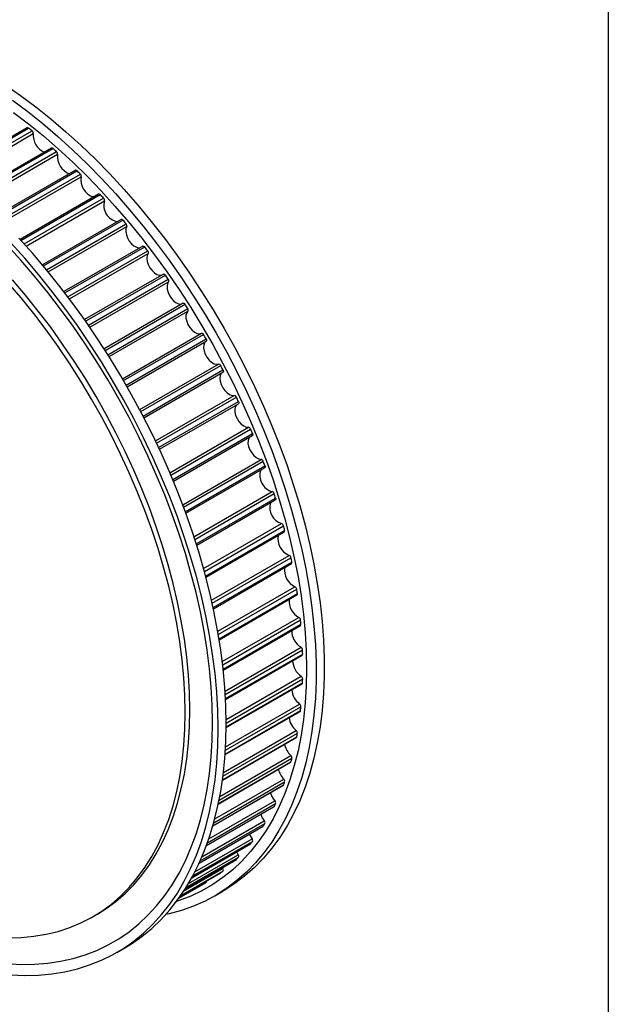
# Model space of a CAD drawing. Header units: millimetres. Extents: x 19 to 819, y 19 to 629.
# Tile 6 of 7: x 737 to 819, y 422 to 559. Entities that reach past the tile are written whole.
import ezdxf

# ---------------------------------------------------------------- set-up
doc = ezdxf.new("R2010")
doc.units = ezdxf.units.MM
doc.header["$LTSCALE"] = 3
doc.layers.add('TEXT', color=140, linetype='Continuous', lineweight=25)

msp = doc.modelspace()

# ---------------------------------------------------------------- linework, layer by layer
for p, q in [((737.805, 544.323), (726.922, 538.041)), ((727.029, 537.953), (737.993, 544.282)), ((727.51, 537.557), (738.483, 543.892)), ((727.847, 537.277), (738.652, 543.515)), ((741.21, 541.482), (730.274, 535.169)), ((730.39, 535.064), (741.414, 541.428)), ((730.865, 534.632), (741.896, 541)), ((731.177, 534.345), (742.046, 540.62)), ((744.549, 538.387), (733.573, 532.051)), ((733.696, 531.928), (744.768, 538.319)), ((734.161, 531.462), (745.239, 537.857)), ((734.449, 531.171), (745.37, 537.476)), ((747.803, 535.057), (736.796, 528.702)), ((736.927, 528.56), (748.037, 534.974)), ((737.379, 528.062), (748.495, 534.479)), ((737.643, 527.77), (748.605, 534.099)), ((750.955, 531.509), (739.925, 525.142)), ((740.062, 524.978), (751.203, 531.41)), ((740.5, 524.452), (751.644, 530.886)), ((740.739, 524.162), (751.734, 530.509)), ((753.985, 527.764), (742.941, 521.388)), ((743.084, 521.203), (754.247, 527.647)), ((743.503, 520.651), (754.67, 527.097)), ((743.719, 520.364), (754.738, 526.726)), ((756.878, 523.842), (745.827, 517.463)), ((745.974, 517.254), (757.153, 523.708)), ((746.374, 516.679), (757.555, 523.134)), ((746.566, 516.399), (757.602, 522.77)), ((759.617, 519.766), (748.567, 513.387)), ((748.716, 513.154), (759.905, 519.613)), ((749.093, 512.559), (760.283, 519.019)), ((749.263, 512.288), (760.308, 518.665)), ((751.144, 509.182), (762.191, 515.56)), ((751.294, 508.925), (762.486, 515.386)), ((751.647, 508.313), (762.839, 514.775)), ((751.795, 508.054), (762.842, 514.432)), ((753.545, 504.873), (764.589, 511.249)), ((753.694, 504.59), (764.884, 511.05)), ((754.02, 503.966), (765.209, 510.425)), ((754.147, 503.721), (765.198, 510.1)), ((755.756, 500.482), (766.792, 506.852)), ((755.902, 500.175), (767.083, 506.63)), ((756.2, 499.541), (767.38, 505.995)), ((756.308, 499.31), (767.358, 505.69)), ((757.767, 496.034), (768.786, 502.395)), ((757.907, 495.704), (769.073, 502.15)), ((758.175, 495.064), (769.338, 501.508)), ((758.264, 494.848), (769.308, 501.223)), ((759.565, 491.554), (770.56, 497.901)), ((759.697, 491.201), (770.841, 497.635)), ((759.934, 490.559), (771.074, 496.991)), ((760.007, 490.359), (771.036, 496.726)), ((761.142, 487.068), (772.105, 493.396)), ((761.263, 486.694), (772.379, 493.111)), ((761.468, 486.053), (772.578, 492.467)), ((761.526, 485.868), (772.533, 492.223)), ((762.49, 482.601), (773.412, 488.906)), ((762.599, 482.207), (773.676, 488.602)), ((762.769, 481.571), (773.841, 487.963)), ((762.814, 481.403), (773.791, 487.739)), ((763.604, 478.18), (774.473, 484.455)), ((763.696, 477.767), (774.727, 484.135)), ((763.833, 477.14), (774.856, 483.503)), ((763.866, 476.987), (774.801, 483.3)), ((764.478, 473.83), (775.283, 480.068)), ((764.552, 473.399), (775.525, 479.733)), ((764.654, 472.784), (775.618, 479.114)), ((764.676, 472.647), (775.559, 478.93)), ((765.11, 469.578), (775.837, 475.77)), ((765.164, 469.129), (776.066, 475.423)), ((765.231, 468.531), (776.122, 474.818)), ((765.244, 468.409), (776.061, 474.654)), ((765.502, 465.448), (776.132, 471.585)), ((765.532, 464.984), (776.346, 471.227)), ((765.564, 464.405), (776.365, 470.64)), ((765.57, 464.299), (776.303, 470.495)), ((765.655, 461.468), (776.167, 467.536)), ((765.655, 460.341), (776.285, 466.477)), ((765.656, 460.433), (776.346, 466.604)), ((765.657, 460.988), (776.365, 467.169)), ((765.547, 457.168), (776.122, 463.272)), ((765.575, 457.662), (775.94, 463.646)), ((765.507, 456.562), (776.005, 462.623)), ((765.513, 456.64), (776.066, 462.732)), ((765.21, 453.55), (775.618, 459.558)), ((765.272, 454.059), (775.454, 459.937)), ((765.135, 452.989), (775.467, 458.953)), ((765.144, 453.053), (775.525, 459.046)), ((764.761, 450.684), (774.711, 456.429)), ((764.555, 449.648), (774.673, 455.489)), ((764.566, 449.7), (774.727, 455.566)), ((764.66, 450.162), (774.856, 456.048)), ((763.788, 446.57), (773.626, 452.249)), ((763.8, 446.61), (773.676, 452.312)), ((763.919, 447.033), (773.841, 452.761)), ((764.064, 447.57), (773.716, 453.142)), ((763.02, 444.197), (772.578, 449.715)), ((763.214, 444.749), (772.473, 450.094)), ((762.871, 443.79), (772.335, 449.253)), ((762.882, 443.819), (772.379, 449.302)), ((762.012, 441.696), (771.074, 446.927)), ((762.261, 442.263), (770.99, 447.303)), ((761.855, 441.35), (770.804, 446.516)), ((761.864, 441.37), (770.841, 446.552)), ((760.821, 439.307), (769.044, 444.054)), ((760.828, 439.319), (769.073, 444.079)), ((760.972, 439.584), (769.338, 444.414)), ((761.279, 440.167), (769.276, 444.783)), ((760.377, 438.531), (767.339, 442.55)), ((767.114, 442.94), (767.339, 442.55)), ((759.892, 437.741), (767.063, 441.881)), ((759.896, 437.747), (767.083, 441.896)), ((760.016, 437.938), (767.38, 442.189)), ((767.083, 441.896), (767.063, 441.881)), ((759.235, 436.754), (764.874, 440.009)), ((759.236, 436.755), (764.884, 440.016)), ((759.306, 436.857), (765.209, 440.264)), ((759.703, 437.448), (765.19, 440.616)), ((764.884, 440.016), (764.874, 440.009)), ((765.11, 440.754), (765.19, 440.616)), ((759.015, 436.442), (762.661, 438.547)), ((759.016, 436.444), (762.839, 438.651)), ((764.057, 436.784), (765.189, 437.437)), ((746.985, 433.856), (747.621, 434.224)), ((750.337, 428.863), (751.468, 429.517))]:
    msp.add_line(p, q)
at = {"flags": 128}
for points in [[(734.715, 550.346), (736.862, 548.857), (738.998, 547.265), (741.117, 545.572), (743.217, 543.782), (745.292, 541.899), (747.339, 539.926), (749.353, 537.868), (751.33, 535.728), (753.267, 533.51), (755.16, 531.22), (757.004, 528.861), (758.797, 526.439), (760.535, 523.957), (762.213, 521.422), (763.83, 518.838), (765.382, 516.209), (766.865, 513.543), (768.276, 510.843), (769.614, 508.114), (770.875, 505.364), (772.056, 502.596), (773.156, 499.817), (774.172, 497.031), (775.102, 494.246), (775.945, 491.465), (776.698, 488.694), (777.36, 485.94), (777.931, 483.207), (778.408, 480.501), (778.79, 477.827), (779.078, 475.191), (779.27, 472.598), (779.366, 470.053), (779.366, 467.561), (779.27, 465.126), (779.078, 462.755), (778.79, 460.451), (778.408, 458.219), (777.931, 456.064), (777.36, 453.989), (776.698, 451.999), (775.945, 450.099), (775.102, 448.291), (774.172, 446.579), (773.156, 444.966), (772.056, 443.457), (770.875, 442.054), (769.614, 440.759), (768.276, 439.575), (766.865, 438.505), (765.382, 437.55), (765.189, 437.437)], [(735.731, 548.204), (737.866, 546.612), (739.986, 544.919), (742.085, 543.129), (744.161, 541.246), (746.207, 539.273), (748.221, 537.215), (750.199, 535.075), (752.136, 532.857), (754.028, 530.567), (755.873, 528.208), (757.666, 525.786), (759.403, 523.304), (761.082, 520.769), (762.699, 518.185), (764.25, 515.556), (765.733, 512.89), (767.145, 510.189), (768.482, 507.461), (769.743, 504.711), (770.925, 501.943), (772.025, 499.164), (773.041, 496.378), (773.971, 493.592), (774.813, 490.812), (775.567, 488.041), (776.229, 485.287), (776.799, 482.554), (777.276, 479.848), (777.659, 477.174), (777.946, 474.538), (778.139, 471.945), (778.235, 469.4), (778.235, 466.907), (778.139, 464.473), (777.946, 462.102), (777.659, 459.798), (777.276, 457.566), (776.799, 455.41), (776.229, 453.336), (775.567, 451.346), (774.813, 449.446), (773.971, 447.637), (773.041, 445.926), (772.025, 444.313), (770.925, 442.804), (769.743, 441.4), (768.482, 440.105), (767.145, 438.922), (765.733, 437.851), (764.25, 436.897), (762.699, 436.06), (761.082, 435.342), (759.403, 434.745), (757.666, 434.27), (757.179, 434.161)], [(735.885, 546.486), (737.985, 544.89), (740.068, 543.195), (742.13, 541.405), (744.166, 539.524), (746.173, 537.554), (748.146, 535.501), (750.081, 533.368), (751.976, 531.16), (753.825, 528.881), (755.625, 526.536), (757.373, 524.129), (759.064, 521.665), (760.696, 519.149), (762.266, 516.587), (763.769, 513.983), (765.203, 511.343), (766.566, 508.672), (767.854, 505.975), (769.065, 503.258), (770.196, 500.526), (771.245, 497.785), (772.21, 495.04), (773.089, 492.297), (773.881, 489.562), (774.583, 486.839), (775.195, 484.135), (775.714, 481.454), (776.141, 478.803), (776.473, 476.186), (776.711, 473.609), (776.854, 471.077), (776.902, 468.595), (776.854, 466.168), (776.711, 463.801), (776.473, 461.499), (776.141, 459.266), (775.714, 457.107), (775.195, 455.026), (774.583, 453.028), (773.881, 451.116), (773.089, 449.294), (772.21, 447.566), (771.245, 445.936), (770.196, 444.406), (769.065, 442.981), (767.854, 441.661), (766.566, 440.452), (765.203, 439.354), (763.769, 438.369), (762.266, 437.501), (760.696, 436.751), (759.064, 436.12), (758.685, 435.993)], [(751.734, 530.509), (751.622, 530.188), (751.605, 529.793), (751.683, 529.352), (751.851, 528.898), (752.097, 528.466), (752.402, 528.087), (752.742, 527.79), (753.094, 527.597), (753.43, 527.522), (753.582, 527.531)], [(764.526, 460.226), (764.478, 462.745), (764.334, 465.315), (764.094, 467.93), (763.759, 470.586), (763.329, 473.277), (762.805, 475.997), (762.189, 478.741), (761.481, 481.504), (760.683, 484.28), (759.796, 487.064), (758.823, 489.851), (757.764, 492.634), (756.623, 495.408), (755.402, 498.168), (754.103, 500.908), (752.728, 503.623), (751.28, 506.307), (749.762, 508.955), (748.178, 511.562), (746.53, 514.122), (744.821, 516.631), (743.055, 519.084), (741.236, 521.475), (739.367, 523.8), (737.452, 526.055), (735.494, 528.234)], [(765.658, 460.879), (765.609, 463.398), (765.465, 465.968), (765.225, 468.584), (764.89, 471.239), (764.46, 473.93), (763.937, 476.65), (763.32, 479.394), (762.612, 482.157), (761.814, 484.933), (760.927, 487.718), (759.954, 490.504), (758.896, 493.287), (757.755, 496.061), (756.533, 498.821), (755.234, 501.561), (753.859, 504.276), (752.411, 506.96), (750.894, 509.608), (749.309, 512.215), (747.661, 514.775), (745.952, 517.284), (744.187, 519.737), (742.368, 522.128), (740.499, 524.453), (738.583, 526.708), (736.626, 528.887)], [(763.75, 461.002), (763.702, 463.484), (763.559, 466.016), (763.321, 468.593), (762.988, 471.21), (762.562, 473.862), (762.042, 476.542), (761.431, 479.247), (760.729, 481.969), (759.937, 484.705), (759.058, 487.448), (758.093, 490.192), (757.044, 492.933), (755.912, 495.665), (754.702, 498.382), (753.414, 501.079), (752.051, 503.75), (750.617, 506.391), (749.113, 508.994), (747.544, 511.557), (745.912, 514.072), (744.221, 516.536), (742.473, 518.943), (740.673, 521.288), (738.824, 523.568), (736.929, 525.776), (734.994, 527.909)], [(753.985, 527.764), (754.015, 527.775), (754.051, 527.777), (754.09, 527.769), (754.13, 527.751), (754.171, 527.725), (754.21, 527.689), (754.247, 527.647)], [(754.738, 526.726), (754.602, 526.43), (754.558, 526.052), (754.611, 525.62), (754.756, 525.167), (754.982, 524.725), (755.272, 524.329), (755.606, 524.007), (755.957, 523.784), (756.3, 523.676), (756.609, 523.691), (756.626, 523.696)], [(759.931, 462.472), (759.883, 464.874), (759.74, 467.326), (759.501, 469.823), (759.168, 472.359), (758.74, 474.929), (758.219, 477.527), (757.607, 480.148), (756.903, 482.786), (756.111, 485.435), (755.231, 488.089), (754.265, 490.744), (753.216, 493.392), (752.086, 496.029), (750.877, 498.648), (749.592, 501.244), (748.234, 503.812), (746.805, 506.345), (745.309, 508.839), (743.749, 511.287), (742.128, 513.685), (740.45, 516.027), (738.719, 518.308), (736.938, 520.524), (735.111, 522.669)], [(760.568, 462.839), (760.52, 465.241), (760.376, 467.693), (760.138, 470.19), (759.804, 472.726), (759.376, 475.296), (758.856, 477.894), (758.243, 480.515), (757.54, 483.153), (756.747, 485.802), (755.867, 488.457), (754.901, 491.111), (753.852, 493.76), (752.722, 496.396), (751.513, 499.016), (750.228, 501.612), (748.87, 504.179), (747.441, 506.713), (745.945, 509.206), (744.385, 511.654), (742.764, 514.052), (741.087, 516.394), (739.355, 518.676), (737.574, 520.891), (735.747, 523.037)], [(756.878, 523.842), (756.889, 523.847), (756.922, 523.856), (756.959, 523.854), (756.999, 523.842), (757.039, 523.82), (757.08, 523.79), (757.118, 523.752), (757.153, 523.708)], [(757.602, 522.77), (757.441, 522.501), (757.372, 522.143), (757.398, 521.723), (757.519, 521.272), (757.724, 520.824), (757.999, 520.412), (758.323, 520.067), (758.672, 519.815), (759.02, 519.674), (759.34, 519.656), (759.517, 519.708)], [(759.617, 519.766), (759.64, 519.775), (759.675, 519.78), (759.713, 519.774), (759.753, 519.758), (759.794, 519.733), (759.834, 519.7), (759.871, 519.659), (759.905, 519.613)], [(760.308, 518.665), (760.125, 518.424), (760.03, 518.087), (760.03, 517.681), (760.125, 517.235), (760.309, 516.783), (760.567, 516.358), (760.879, 515.992), (761.224, 515.713), (761.575, 515.54), (761.905, 515.488), (762.191, 515.56)], [(762.191, 515.56), (762.223, 515.57), (762.259, 515.571), (762.299, 515.561), (762.339, 515.542), (762.38, 515.513), (762.419, 515.477), (762.455, 515.434), (762.486, 515.386)], [(762.842, 514.432), (762.637, 514.22), (762.517, 513.908), (762.491, 513.518), (762.561, 513.08), (762.721, 512.626), (762.96, 512.19), (763.261, 511.805), (763.599, 511.5), (763.951, 511.296), (764.289, 511.211), (764.589, 511.249)], [(762.839, 514.775), (762.865, 514.723), (762.884, 514.671), (762.896, 514.619), (762.901, 514.569), (762.897, 514.525), (762.886, 514.486), (762.867, 514.455), (762.842, 514.432)], [(765.209, 510.425), (765.233, 510.373), (765.249, 510.321), (765.258, 510.269), (765.259, 510.222), (765.253, 510.179), (765.239, 510.143), (765.218, 510.115), (765.198, 510.1)], [(765.098, 510.042), (764.964, 509.915), (764.82, 509.628), (764.768, 509.257), (764.812, 508.829), (764.948, 508.376), (765.167, 507.931), (765.453, 507.53), (765.783, 507.2), (766.134, 506.967), (766.479, 506.848), (766.792, 506.852)], [(767.38, 505.995), (767.4, 505.942), (767.414, 505.89), (767.42, 505.84), (767.418, 505.794), (767.409, 505.754), (767.392, 505.721), (767.368, 505.696), (767.358, 505.69)], [(767.106, 505.544), (767.093, 505.532), (766.925, 505.272), (766.847, 504.921), (766.865, 504.505), (766.977, 504.056), (767.175, 503.606), (767.444, 503.189), (767.765, 502.837), (768.113, 502.576), (768.462, 502.424), (768.786, 502.395)], [(768.906, 500.991), (768.822, 500.863), (768.718, 500.535), (768.709, 500.134), (768.796, 499.69), (768.972, 499.237), (769.224, 498.808), (769.533, 498.436), (769.875, 498.147), (770.227, 497.964), (770.56, 497.901)], [(769.338, 501.508), (769.356, 501.456), (769.367, 501.404), (769.37, 501.355), (769.365, 501.311), (769.353, 501.274), (769.333, 501.244), (769.308, 501.223)], [(771.074, 496.991), (771.09, 496.938), (771.098, 496.887), (771.098, 496.84), (771.09, 496.799), (771.074, 496.764), (771.052, 496.737), (771.036, 496.726)], [(772.578, 492.467), (772.591, 492.415), (772.595, 492.366), (772.592, 492.32), (772.582, 492.281), (772.564, 492.249), (772.539, 492.226), (772.533, 492.223)], [(735.111, 430.932), (736.938, 430.967), (738.719, 431.127), (740.45, 431.409), (742.128, 431.814), (743.749, 432.341), (745.309, 432.988), (746.805, 433.754), (748.234, 434.638), (749.592, 435.637), (750.877, 436.749), (752.086, 437.973), (753.216, 439.305), (754.265, 440.742), (755.231, 442.282), (756.111, 443.92), (756.903, 445.654), (757.607, 447.48), (758.219, 449.393), (758.74, 451.39), (759.168, 453.466), (759.501, 455.618), (759.74, 457.839), (759.883, 460.125), (759.931, 462.472)], [(747.621, 434.224), (748.87, 435.005), (750.228, 436.004), (751.513, 437.117), (752.722, 438.34), (753.852, 439.672), (754.901, 441.109), (755.867, 442.649), (756.747, 444.288), (757.54, 446.022), (758.243, 447.847), (758.856, 449.761), (759.376, 451.758), (759.804, 453.834), (760.138, 455.985), (760.376, 458.206), (760.52, 460.492), (760.568, 462.839)], [(734.994, 427.297), (736.929, 427.195), (738.824, 427.216), (740.673, 427.36), (742.473, 427.627), (744.221, 428.016), (745.912, 428.527), (747.544, 429.158), (749.113, 429.909), (750.617, 430.777), (752.051, 431.761), (753.414, 432.859), (754.702, 434.069), (755.912, 435.388), (757.044, 436.814), (758.093, 438.343), (759.058, 439.974), (759.937, 441.701), (760.729, 443.523), (761.431, 445.435), (762.042, 447.433), (762.562, 449.514), (762.988, 451.673), (763.321, 453.906), (763.559, 456.208), (763.702, 458.575), (763.75, 461.002)], [(751.468, 429.517), (752.411, 430.092), (753.859, 431.105), (755.234, 432.232), (756.533, 433.472), (757.755, 434.821), (758.896, 436.278), (759.954, 437.839), (760.927, 439.502), (761.814, 441.262), (762.612, 443.117), (763.32, 445.063), (763.937, 447.095), (764.46, 449.211), (764.89, 451.405), (765.225, 453.673), (765.465, 456.012), (765.609, 458.415), (765.658, 460.879)], [(735.494, 425.737), (737.452, 425.656), (739.367, 425.699), (741.236, 425.866), (743.055, 426.157), (744.821, 426.571), (746.53, 427.108), (748.178, 427.765), (749.762, 428.543), (751.28, 429.439), (752.728, 430.452), (754.103, 431.579), (755.402, 432.818), (756.623, 434.168), (757.764, 435.625), (758.823, 437.186), (759.796, 438.849), (760.683, 440.609), (761.481, 442.464), (762.189, 444.41), (762.805, 446.442), (763.329, 448.558), (763.759, 450.752), (764.094, 453.02), (764.334, 455.358), (764.478, 457.762), (764.526, 460.226)], [(772.379, 449.302), (772.359, 449.272), (772.335, 449.253)], [(768.909, 445.422), (769.012, 445.204), (769.276, 444.783)], [(770.841, 446.552), (770.819, 446.526), (770.804, 446.516)], [(769.073, 444.079), (769.048, 444.057), (769.044, 444.054)]]:
    msp.add_lwpolyline(points, dxfattribs=at)
for centre, radius, start, end in [((737.869, 544.167), 0.169, 42.94101, 112.4878), ((688.203, 481.212), 80.355, 51.26446, 51.71135), ((738.203, 543.54), 0.449, 356.73899, 51.48492), ((741.222, 543.303), 2.579, 175.30043, 247.54126), ((741.274, 541.312), 0.182, 39.69323, 110.66274), ((683.727, 475.885), 87.314, 48.22501, 48.64783), ((741.613, 540.669), 0.436, 353.58184, 49.53789), ((744.544, 540.283), 2.521, 172.32421, 250.72612), ((744.612, 538.203), 0.195, 36.74572, 108.75167), ((679.26, 471.096), 93.863, 45.33764, 45.74056), ((744.958, 537.547), 0.418, 350.13065, 47.75526), ((747.712, 536.973), 2.396, 167.8869, 255.36837), ((747.864, 534.856), 0.209, 34.04875, 106.79468), ((674.999, 466.956), 99.805, 42.57479, 42.96156), ((748.219, 534.193), 0.397, 346.34825, 46.13082), ((750.859, 533.482), 2.336, 164.69433, 258.76291), ((751.012, 531.292), 0.224, 31.55687, 104.82674), ((671.141, 463.547), 104.954, 39.91158, 40.28559), ((751.378, 530.623), 0.373, 342.1924, 44.65965), ((667.877, 460.918), 109.145, 37.32529, 37.68966), ((754.416, 526.858), 0.348, 337.61638, 43.33649), ((665.382, 459.084), 112.242, 34.79493, 35.15256), ((757.316, 522.918), 0.321, 332.57057, 42.15324), ((663.803, 458.025), 114.143, 32.30076, 32.65441), ((760.061, 518.825), 0.295, 327.00531, 41.09526), ((663.257, 457.688), 114.785, 29.82383, 30.17617), ((764.605, 510.955), 0.295, 18.90154, 93.00201), ((663.819, 457.992), 114.146, 27.34561, 27.69926), ((766.777, 506.531), 0.321, 17.84381, 87.43557), ((665.523, 458.828), 112.247, 24.84752, 25.20515), ((768.74, 502.05), 0.348, 16.66085, 82.38868), ((668.357, 460.071), 109.153, 22.31053, 22.67489), ((770.481, 497.536), 0.373, 15.338, 77.81169), ((772.707, 495.661), 2.344, 161.41999, 255.11158), ((672.263, 461.582), 104.964, 19.71476, 20.08874), ((771.993, 493.015), 0.397, 13.86717, 73.65498), ((677.143, 463.218), 99.817, 17.03899, 17.42572), ((774.163, 491.194), 2.408, 164.91065, 251.82288), ((773.268, 488.513), 0.418, 12.24307, 69.87182), ((682.857, 464.839), 93.877, 14.26024, 14.66311), ((775.43, 486.787), 2.521, 169.26144, 247.67702), ((773.662, 487.886), 0.195, 311.24716, 23.25502), ((774.299, 484.056), 0.436, 10.46078, 66.41995), ((689.237, 466.312), 87.329, 11.35327, 11.77604), ((776.385, 482.4), 2.579, 172.44658, 244.70053), ((774.686, 483.44), 0.182, 309.33596, 20.3081), ((775.081, 479.667), 0.449, 8.51412, 63.26219), ((696.088, 467.525), 80.37, 8.29012, 8.73696), ((775.456, 479.064), 0.169, 307.51066, 17.06104), ((777.107, 478.104), 2.657, 175.90923, 241.45101), ((775.61, 475.372), 0.459, 6.39458, 60.36659), ((775.966, 474.782), 0.16, 306.49557, 12.78114), ((703.202, 468.387), 73.203, 5.03963, 5.51517), ((777.55, 473.901), 2.715, 179.05464, 238.5241), ((775.885, 471.194), 0.463, 4.09065, 57.70618), ((776.218, 470.617), 0.149, 304.83404, 8.91839), ((710.364, 468.834), 66.026, 1.56712, 2.07654), ((777.725, 469.821), 2.766, 182.09711, 235.70643), ((775.903, 467.156), 0.462, 1.58726, 55.25871), ((776.202, 466.596), 0.145, 304.8513, 3.14326), ((717.366, 468.834), 59.022, 357.83429, 358.38324), ((777.685, 465.917), 2.864, 185.56205, 232.47362), ((775.665, 463.282), 0.457, 358.86531, 53.00624), ((724.013, 468.387), 52.359, 353.79951, 354.39409), ((775.931, 462.735), 0.135, 303.35561, 358.64616), ((777.332, 462.158), 2.908, 188.49429, 229.78203), ((775.173, 459.59), 0.446, 355.90133, 50.93469), ((730.132, 467.525), 46.178, 349.41895, 350.06547), ((776.751, 458.608), 2.985, 191.63146, 226.89535), ((775.4, 459.06), 0.126, 302.11248, 353.66388), ((774.429, 456.103), 0.431, 352.66701, 49.03344), ((774.608, 455.592), 0.122, 301.8326, 347.49239), ((735.584, 466.312), 40.592, 344.64886, 345.35342), ((775.873, 455.249), 3.016, 194.45901, 224.32967), ((773.568, 452.348), 0.115, 300.94813, 341.71107), ((740.263, 464.838), 35.684, 339.44964, 340.21741), ((773.436, 452.838), 0.413, 349.12899, 47.29468), ((774.768, 452.135), 3.071, 197.40687, 221.65679), ((744.108, 463.217), 31.51, 333.79223, 334.62639), ((772.2, 449.814), 0.391, 345.24869, 45.71271), ((773.386, 449.253), 3.089, 200.20402, 219.1498), ((747.099, 461.581), 28.099, 327.66682, 328.56719), ((770.728, 447.047), 0.367, 340.98252, 44.28268), ((749.262, 460.068), 25.458, 321.09313, 322.05473), ((769.026, 444.551), 0.341, 336.28279, 42.99886), ((767.105, 442.341), 0.314, 331.09951, 41.85177), ((750.662, 458.824), 23.584, 314.12967, 315.14155), ((751.401, 457.987), 22.466, 306.8779, 307.92308), ((764.973, 440.428), 0.288, 325.38374, 40.82413), ((751.614, 457.682), 22.095, 299.99731, 300.53381), ((762.708, 438.797), 0.196, 312.12675, 20.3562)]:
    msp.add_arc(centre, radius, start, end)
at = {"layer": 'TEXT'}
msp.add_line((819.15, 628.65), (819.15, 19.05), dxfattribs=at)

doc.saveas('drawing.dxf')
